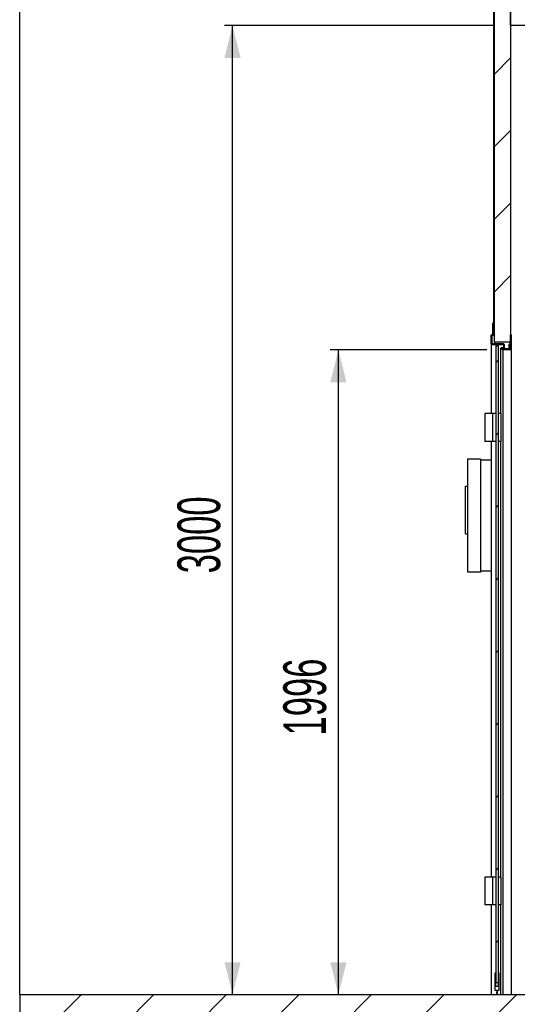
# Model space of a CAD drawing. Header units: millimetres. Extents: x 250 to 59450, y 0 to 41800.
# Tile 18 of 148: x 9280 to 10819, y 17522 to 20571. Entities that reach past the tile are written whole.
import ezdxf

# ---------------------------------------------------------------- set-up
doc = ezdxf.new("R2010")
doc.units = ezdxf.units.MM
doc.header["$LTSCALE"] = 50
doc.linetypes.add('CENTER', pattern=[10.16, 6.35, -1.27, 1.27, -1.27])
doc.layers.add('MASS', color=29, linetype='Continuous')
doc.layers.add('SCHNITT', color=5, linetype='CENTER')
doc.styles.add('SLDTEXTSTYLE0', font='TXT', dxfattribs={"width": 0.605})
doc.dimstyles.new('SLDDIMSTYLE2', dxfattribs={"dimtxt": 128.415934, "dimasz": 100, "dimexe": 0, "dimexo": 0.0625, "dimgap": 32.103984, "dimtad": 1, "dimdec": 1, "dimrnd": 1e-09, "dimzin": 12, "dimdsep": 46, "dimtxsty": 'SLDTEXTSTYLE0', "dimsah": 1, "dimcen": 0.09, "dimadec": 0, "dimazin": 3, "dimtfac": 1, "dimtdec": 1, "dimtofl": 0, "dimtmove": 0, "dimatfit": 3, "dimfxl": 1, "dimfrac": 2, "dimtolj": 1, "dimtzin": 12, "dimarcsym": 0})

# ---------------------------------------------------------------- blocks, each defined once
blk = doc.blocks.new('_D_86')
at = {"layer": 'MASS'}
for p, q in [((10748.7, 20552.7), (9913.2, 20552.7)), ((9938.2, 17552.7), (9938.2, 20552.7))]:
    blk.add_line(p, q, dxfattribs=at)
for points in [[(9938.2, 20552.7), (9913.2, 20452.7), (9963.2, 20452.7)], [(9938.2, 17552.7), (9963.2, 17652.7), (9913.2, 17652.7)]]:
    blk.add_solid(points, dxfattribs=at)
at = {"layer": 'MASS', "insert": (9767.7, 18856.8), "char_height": 132.29, "attachment_point": 1, "rotation": 90, "style": 'SLDTEXTSTYLE0'}
blk.add_mtext('3000', dxfattribs=at)
blk = doc.blocks.new('_D_97')
at = {"layer": 'MASS'}
for p, q in [((10725.2, 19548.7), (10240.8, 19548.7)), ((10265.8, 17552.7), (10265.8, 19548.7))]:
    blk.add_line(p, q, dxfattribs=at)
for points in [[(10265.8, 19548.7), (10240.8, 19448.7), (10290.8, 19448.7)], [(10265.8, 17552.7), (10290.8, 17652.7), (10240.8, 17652.7)]]:
    blk.add_solid(points, dxfattribs=at)
at = {"layer": 'MASS', "insert": (10095.3, 18354.8), "char_height": 132.29, "attachment_point": 1, "rotation": 90, "style": 'SLDTEXTSTYLE0'}
blk.add_mtext('1996', dxfattribs=at)
blk = doc.blocks.new('_D_100')
at = {"layer": 'MASS'}
blk.add_line((13141.2, 21256.7), (13141.2, 17552.7), dxfattribs=at)
for points in [[(13141.2, 21256.7), (13116.2, 21156.7), (13166.2, 21156.7)], [(13141.2, 17552.7), (13166.2, 17652.7), (13116.2, 17652.7)]]:
    blk.add_solid(points, dxfattribs=at)
at = {"layer": 'MASS', "insert": (12970.7, 19208.8), "char_height": 132.29, "attachment_point": 1, "rotation": 90, "style": 'SLDTEXTSTYLE0'}
blk.add_mtext('3704', dxfattribs=at)

msp = doc.modelspace()

# ---------------------------------------------------------------- hatches: boundary and pattern name
at = {"linetype": 'Continuous', "lineweight": 18}
h = msp.add_hatch(dxfattribs=at)
h.set_pattern_fill('ANSI31', scale=50, style=0)
h.paths.add_polyline_path([(17948.66, 17552.74), (9279.5, 17552.74), (9279.5, 17432.74), (17798.66, 17432.74), (17798.66, 17352.74), (17948.66, 17352.74)], flags=0)
at = {"layer": 'SCHNITT', "linetype": 'Continuous', "lineweight": 18}
h = msp.add_hatch(dxfattribs=at)
h.set_pattern_fill('ANSI31', color=256, scale=50, style=0)
h.paths.add_polyline_path([(10748.66, 19572.74), (10798.66, 19572.74), (10798.66, 21404.74), (10748.66, 21404.74)], flags=0)
h = msp.add_hatch(dxfattribs=at)
h.set_pattern_fill('ANSI31', color=256, scale=50, style=0)
h.paths.add_polyline_path([(17848.66, 20552.74), (17848.66, 20602.74), (10798.66, 20602.74), (10798.66, 20552.74)], flags=0)
h = msp.add_hatch(dxfattribs=at)
h.set_pattern_fill('ANSI31', color=256, scale=50, style=0)
edge = h.paths.add_edge_path(flags=0)
edge.add_line((10777.66, 19565.24), (10777.66, 19555.24))
edge.add_arc((10777.16, 19555.24), 0.5, 270, 360, ccw=False)
edge.add_line((10777.16, 19554.74), (10769.66, 19554.74))
edge.add_arc((10769.66, 19552.74), 2, 90, 270)
edge.add_line((10769.66, 19550.74), (10793.66, 19550.74))
edge.add_arc((10793.66, 19552.74), 2, 270, 360)
edge.add_line((10795.66, 19552.74), (10795.66, 19566.74))
edge.add_line((10795.66, 19566.74), (10794.16, 19566.74))
edge.add_line((10794.16, 19566.74), (10794.16, 19552.74))
edge.add_arc((10793.66, 19552.74), 0.5, 270, 360, ccw=False)
edge.add_line((10793.66, 19552.24), (10769.66, 19552.24))
edge.add_arc((10769.66, 19552.74), 0.5, 90, 270, ccw=False)
edge.add_line((10769.66, 19553.24), (10777.16, 19553.24))
edge.add_arc((10777.16, 19555.24), 2, 270, 360)
edge.add_line((10779.16, 19555.24), (10779.16, 19565.24))
edge.add_arc((10777.16, 19565.24), 2, 0, 90)
edge.add_line((10777.16, 19567.24), (10740.66, 19567.24))
edge.add_arc((10740.66, 19567.74), 0.5, 180, 270, ccw=False)
edge.add_line((10740.16, 19567.74), (10740.16, 19593.74))
edge.add_arc((10740.66, 19593.74), 0.5, 90, 180, ccw=False)
edge.add_line((10740.66, 19594.24), (10748.66, 19594.24))
edge.add_line((10748.66, 19594.24), (10748.66, 19595.74))
edge.add_line((10748.66, 19595.74), (10740.66, 19595.74))
edge.add_arc((10740.66, 19593.74), 2, 90, 180)
edge.add_line((10738.66, 19593.74), (10738.66, 19567.74))
edge.add_arc((10740.66, 19567.74), 2, 180, 270)
edge.add_line((10740.66, 19565.74), (10777.16, 19565.74))
edge.add_arc((10777.16, 19565.24), 0.5, 0, 90, ccw=False)
h = msp.add_hatch(dxfattribs=at)
h.set_pattern_fill('ANSI31', color=256, scale=50, style=0)
edge = h.paths.add_edge_path(flags=0)
edge.add_line((10775.16, 19550.24), (10775.16, 19548.74))
edge.add_line((10775.16, 19548.74), (10796.61, 19548.74))
edge.add_arc((10796.61, 19552.3), 3.55, 270, 360)
edge.add_line((10800.16, 19552.3), (10800.16, 19595.74))
edge.add_line((10800.16, 19595.74), (10798.66, 19595.74))
edge.add_line((10798.66, 19595.74), (10798.66, 19552.3))
edge.add_arc((10796.61, 19552.3), 2.05, 270, 360, ccw=False)
edge.add_line((10796.61, 19550.24), (10775.16, 19550.24))
h = msp.add_hatch(dxfattribs=at)
h.set_pattern_fill('ANSI31', color=256, scale=50, style=0)
h.paths.add_polyline_path([(10760.66, 19560.74), (10752.66, 19560.74), (10752.66, 17588.74), (10760.66, 17588.74)], flags=0)
h = msp.add_hatch(dxfattribs=at)
h.set_pattern_fill('ANSI31', color=256, scale=50, style=0)
h.paths.add_polyline_path([(10760.66, 17577.74), (10752.66, 17577.74), (10752.66, 17618.74), (10749.66, 17618.74), (10749.66, 17565.74), (10755.66, 17565.74), (10755.16, 17552.74), (10758.16, 17552.74), (10757.66, 17565.74), (10763.66, 17565.74), (10763.66, 17618.74), (10760.66, 17618.74)], flags=0)

# ---------------------------------------------------------------- linework, layer by layer
at = {"color": 250, "linetype": 'Continuous', "lineweight": 25, "true_color": 0x404040}
for q in [(9279.5, 22882.74), (9279.5, 17432.74), (17948.66, 17552.74)]:
    msp.add_line((9279.5, 17552.74), q, dxfattribs=at)
at = {"color": 7, "linetype": 'Continuous', "lineweight": 25}
for p, q in [((10748.66, 19572.74), (10748.66, 21404.74)), ((10798.66, 21404.74), (10798.66, 19572.74)), ((10746.66, 19595.74), (10746.66, 21314.74)), ((10798.66, 20552.74), (10798.66, 20602.74)), ((17848.66, 20552.74), (10798.66, 20552.74)), ((10742.16, 19628.74), (10746.16, 19632.74)), ((10742.16, 19628.74), (10742.16, 19595.74)), ((10746.16, 19632.74), (10746.16, 19595.74)), ((10746.16, 19632.74), (10746.66, 19632.74)), ((10798.66, 19572.74), (10748.66, 19572.74)), ((10748.66, 19572.74), (10748.66, 19567.24))]:
    msp.add_line(p, q, dxfattribs=at)
at = {"color": 216, "linetype": 'Continuous', "lineweight": 25, "true_color": 0x80007d}
for p, q in [((10738.66, 19567.74), (10738.66, 19593.74)), ((10740.16, 19593.74), (10740.16, 19567.74)), ((10748.66, 19595.74), (10740.66, 19595.74)), ((10740.66, 19594.24), (10748.66, 19594.24)), ((10748.66, 19595.74), (10748.66, 19594.24)), ((10798.66, 19552.3), (10798.66, 19595.74)), ((10798.66, 19595.74), (10800.16, 19595.74)), ((10800.16, 19595.74), (10800.16, 19552.3)), ((10738.66, 19567.74), (10738.66, 19351.24)), ((10777.16, 19567.24), (10740.66, 19567.24)), ((10740.66, 19565.74), (10777.16, 19565.74)), ((10752.66, 19560.74), (10760.66, 19560.74)), ((10752.66, 19560.74), (10752.66, 17588.74)), ((10760.66, 19560.74), (10760.66, 17588.74)), ((10767.66, 19552.74), (10767.66, 19351.24)), ((10777.16, 19554.74), (10769.66, 19554.74)), ((10769.66, 19553.24), (10777.16, 19553.24)), ((10793.66, 19552.24), (10769.66, 19552.24)), ((10769.66, 19550.74), (10793.66, 19550.74)), ((10775.16, 19550.24), (10796.61, 19550.24)), ((10775.16, 19548.74), (10775.16, 19550.24)), ((10796.61, 19548.74), (10775.16, 19548.74)), ((10775.16, 19548.74), (10775.16, 17552.74)), ((10777.66, 19555.24), (10777.66, 19565.24)), ((10779.16, 19565.24), (10779.16, 19555.24)), ((10779.16, 19555.24), (10779.16, 19552.24)), ((10794.16, 19552.74), (10794.16, 19566.74)), ((10795.66, 19566.74), (10794.16, 19566.74)), ((10795.66, 19566.74), (10795.66, 19552.74)), ((10795.66, 19552.74), (10795.66, 19550.24)), ((10800.16, 19552.3), (10800.16, 17552.74)), ((10718.66, 19351.24), (10718.66, 19265.24)), ((10719.03, 19351.24), (10718.66, 19351.24)), ((10743.16, 19351.24), (10719.03, 19351.24)), ((10743.16, 19351.24), (10743.16, 19265.24)), ((10752.66, 19351.24), (10743.16, 19351.24)), ((10768.66, 19351.24), (10760.66, 19351.24)), ((10768.66, 19351.24), (10768.66, 19265.24)), ((10719.03, 19265.24), (10718.66, 19265.24)), ((10743.16, 19265.24), (10719.03, 19265.24)), ((10738.66, 19265.24), (10738.66, 17916.24)), ((10752.66, 19265.24), (10743.16, 19265.24)), ((10768.66, 19265.24), (10760.66, 19265.24)), ((10767.66, 19265.24), (10767.66, 17916.24)), ((10718.66, 17916.24), (10718.66, 17830.24)), ((10719.03, 17916.24), (10718.66, 17916.24)), ((10743.16, 17916.24), (10719.03, 17916.24)), ((10743.16, 17916.24), (10743.16, 17830.24)), ((10752.66, 17916.24), (10743.16, 17916.24)), ((10768.66, 17916.24), (10760.66, 17916.24)), ((10768.66, 17916.24), (10768.66, 17830.24)), ((10719.03, 17830.24), (10718.66, 17830.24)), ((10743.16, 17830.24), (10719.03, 17830.24)), ((10738.66, 17830.24), (10738.66, 17552.74)), ((10752.66, 17830.24), (10743.16, 17830.24)), ((10768.66, 17830.24), (10760.66, 17830.24)), ((10767.66, 17830.24), (10767.66, 17552.74)), ((10749.66, 17618.74), (10749.66, 17565.74)), ((10752.66, 17618.74), (10749.66, 17618.74)), ((10752.66, 17577.74), (10752.66, 17618.74)), ((10760.66, 17618.74), (10760.66, 17577.74)), ((10763.66, 17618.74), (10760.66, 17618.74)), ((10763.66, 17565.74), (10763.66, 17618.74)), ((10749.66, 17565.74), (10755.66, 17565.74)), ((10760.66, 17588.74), (10752.66, 17588.74)), ((10760.66, 17577.74), (10752.66, 17577.74)), ((10755.66, 17565.74), (10755.16, 17552.74)), ((10757.66, 17565.74), (10763.66, 17565.74)), ((10758.16, 17552.74), (10757.66, 17565.74)), ((10755.16, 17552.74), (10758.16, 17552.74))]:
    msp.add_line(p, q, dxfattribs=at)
at = {"color": 163, "linetype": 'Continuous', "lineweight": 25, "true_color": 0x8080c0}
for p, q in [((10705.56, 19210.74), (10665.56, 19210.74)), ((10665.56, 19210.74), (10665.56, 18860.74)), ((10705.56, 19210.74), (10705.56, 18860.74)), ((10738.66, 19207.74), (10705.56, 19207.74)), ((10659.56, 19121.24), (10659.56, 19126.24)), ((10659.56, 19126.24), (10665.56, 19126.24)), ((10659.56, 18984.24), (10659.56, 19121.24)), ((10659.56, 18979.24), (10659.56, 18984.24)), ((10659.56, 18979.24), (10665.56, 18979.24)), ((10705.56, 18860.74), (10665.56, 18860.74)), ((10738.66, 18863.74), (10705.56, 18863.74))]:
    msp.add_line(p, q, dxfattribs=at)
at = {"color": 216, "linetype": 'Continuous', "lineweight": 25, "true_color": 0x80007d}
for centre, radius, start, end in [((10740.66, 19593.74), 2, 90, 180), ((10740.66, 19593.74), 0.5, 90, 180), ((10740.66, 19567.74), 2, 180, 270), ((10740.66, 19567.74), 0.5, 180, 270), ((10769.66, 19552.74), 2, 90, 270), ((10769.66, 19552.74), 0.5, 90, 270), ((10777.16, 19565.24), 2, 0, 90), ((10777.16, 19565.24), 0.5, 0, 90), ((10777.16, 19555.24), 2, 270, 0), ((10777.16, 19555.24), 0.5, 270, 0), ((10793.66, 19552.74), 0.5, 270, 0), ((10793.66, 19552.74), 2, 270, 0), ((10796.61, 19552.3), 2.06, 270, 0), ((10796.61, 19552.3), 3.56, 270, 0)]:
    msp.add_arc(centre, radius, start, end, dxfattribs=at)

# ---------------------------------------------------------------- dimensions: what is measured, and where the dimension line sits
at = {"layer": 'MASS'}
for base, p1, p2, picture, middle in [((13141.25, 17552.74), (12368.66, 21256.74), (9279.5, 17552.74), '_D_100', (13141.25, 19404.74)), ((9938.19, 20552.74), (9279.5, 17552.74), (10798.66, 20552.74), '_D_86', (9938.19, 19052.74)), ((10265.82, 19548.74), (9279.5, 17552.74), (10775.16, 19548.74), '_D_97', (10265.82, 18550.74))]:
    dim = msp.add_linear_dim(base=base, p1=p1, p2=p2, angle=90, dimstyle='SLDDIMSTYLE2', dxfattribs=at)
    dim.commit()
    dim.dimension.update_dxf_attribs({"geometry": picture, "text_midpoint": middle, "dimtype": 160})

doc.saveas('drawing.dxf')
